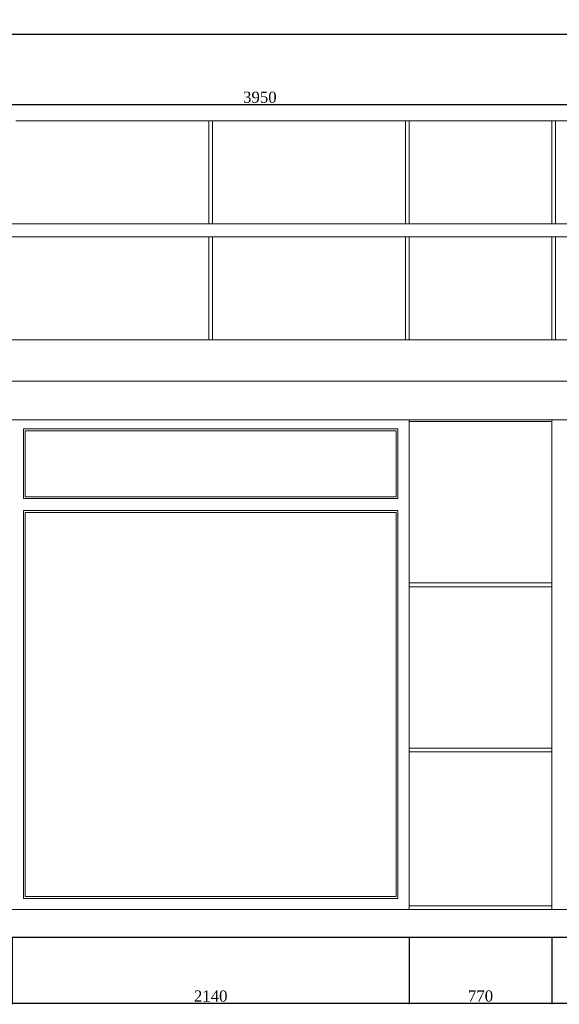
# Model space of a CAD drawing. Header units: feet. Extents: x 1854913 to 1946563, y 4620140 to 4662761.
# Tile 15 of 26: x 1929471 to 1932381, y 4620244 to 4625551. Entities that reach past the tile are written whole.
import ezdxf

# ---------------------------------------------------------------- set-up
doc = ezdxf.new("R2010")
doc.units = ezdxf.units.FT
doc.header["$MEASUREMENT"] = 0
doc.header["$PDMODE"] = 98
doc.header["$PDSIZE"] = 0.3
doc.styles.get("Standard").update_dxf_attribs({"font": 'times.ttf'})
doc.dimstyles.new('ISO-25', dxfattribs={"dimscale": 7, "dimtxt": 20, "dimasz": 2.5, "dimexe": 1.25, "dimexo": 0.625, "dimgap": 3, "dimtad": 1, "dimdec": 0, "dimtxsty": 'Standard', "dimcen": 2.5, "dimadec": 0, "dimazin": 0, "dimtfac": 1, "dimtdec": 0, "dimtmove": 0, "dimatfit": 3, "dimfxl": 1.25, "dimarcsym": 0})

# ---------------------------------------------------------------- blocks, each defined once
blk = doc.blocks.new('A$C22b4107f')
at = {"color": 0, "linetype": 'Continuous', "lineweight": 0, "extrusion": (0, 1, 0)}
for p, q in [((-2377.2, -5531.2), (-1337.2, -5531.2)), ((-1337.2, -6086.2), (-1337.2, -5531.2)), ((-1337.2, -5531.2), (-1317.2, -5531.2)), ((-1317.2, -5531.2), (-1317.2, -6086.2)), ((-1317.2, -5531.2), (-277.2, -5531.2)), ((-277.2, -6086.2), (-277.2, -5531.2)), ((-277.2, -5531.2), (-257.2, -5531.2)), ((-257.2, -6086.2), (-257.2, -5531.2)), ((-257.2, -5531.2), (512.8, -5531.2)), ((512.8, -6086.2), (512.8, -5531.2)), ((512.8, -5531.2), (532.8, -5531.2)), ((532.8, -5531.2), (532.8, -6086.2)), ((532.8, -5531.2), (1712.8, -5531.2)), ((912.8, -6086.2), (-3107.2, -6086.2)), ((-3107.2, -6156.2), (912.8, -6156.2)), ((-1337.2, -6711.2), (-1337.2, -6156.2)), ((-1317.2, -6156.2), (-1317.2, -6711.2)), ((-277.2, -6711.2), (-277.2, -6156.2)), ((-257.2, -6711.2), (-257.2, -6156.2)), ((512.8, -6711.2), (512.8, -6156.2)), ((532.8, -6156.2), (532.8, -6711.2)), ((5732.8, -6711.2), (-3237.2, -6711.2)), ((5510.6, -6933.4), (-3237.2, -6933.4)), ((5302.8, -7141.2), (-3117.2, -7141.2)), ((-257.2, -7151.2), (-257.2, -7141.2)), ((-257.2, -7151.2), (-257.2, -7141.2)), ((512.8, -7151.2), (-257.2, -7151.2)), ((-257.2, -8021.2), (-257.2, -7151.2)), ((512.8, -7141.2), (512.8, -7151.2)), ((512.8, -7141.2), (512.8, -7151.2)), ((512.8, -8021.2), (512.8, -7151.2)), ((-2337.2, -7566.2), (-2337.2, -7191.2)), ((-2337.2, -7191.2), (-317.2, -7191.2)), ((-2327.2, -7201.2), (-2327.2, -7556.2)), ((-327.2, -7201.2), (-2327.2, -7201.2)), ((-327.2, -7556.2), (-327.2, -7201.2)), ((-317.2, -7191.2), (-317.2, -7566.2)), ((-317.2, -7566.2), (-2337.2, -7566.2)), ((-2327.2, -7556.2), (-327.2, -7556.2)), ((-2337.2, -9721.2), (-2337.2, -7631.2)), ((-2337.2, -7631.2), (-317.2, -7631.2)), ((-2327.2, -7641.2), (-2327.2, -9711.2)), ((-327.2, -7641.2), (-2327.2, -7641.2)), ((-327.2, -9711.2), (-327.2, -7641.2)), ((-317.2, -7631.2), (-317.2, -9721.2)), ((-257.2, -8041.2), (-257.2, -8021.2)), ((-257.2, -8041.2), (-257.2, -8021.2)), ((-257.2, -8021.2), (512.8, -8021.2)), ((512.8, -8041.2), (-257.2, -8041.2)), ((-257.2, -8911.2), (-257.2, -8041.2)), ((512.8, -8021.2), (512.8, -8041.2)), ((512.8, -8021.2), (512.8, -8041.2)), ((512.8, -8911.2), (512.8, -8041.2)), ((-257.2, -8931.2), (-257.2, -8911.2)), ((-257.2, -8911.2), (512.8, -8911.2)), ((-257.2, -8931.2), (-257.2, -8911.2)), ((512.8, -8911.2), (512.8, -8931.2)), ((512.8, -8911.2), (512.8, -8931.2)), ((512.8, -8931.2), (-257.2, -8931.2)), ((-257.2, -9761.2), (-257.2, -8931.2)), ((512.8, -9761.2), (512.8, -8931.2)), ((-317.2, -9721.2), (-2337.2, -9721.2)), ((-2327.2, -9711.2), (-327.2, -9711.2)), ((-257.2, -9781.2), (-257.2, -9761.2)), ((-257.2, -9761.2), (512.8, -9761.2)), ((-257.2, -9781.2), (-257.2, -9761.2)), ((512.8, -9761.2), (512.8, -9781.2)), ((512.8, -9761.2), (512.8, -9781.2)), ((-2923, -9781.2), (13867.9, -9781.2)), ((13867.9, -9931.2), (-2873, -9931.2))]:
    blk.add_line(p, q, dxfattribs=at)
at = {"lineweight": 30}
blk.add_lwpolyline([(14367.9, -9931.2), (-5132.1, -9931.2)], dxfattribs=at)
blk = doc.blocks.new('_DotSmall')
at = {"color": 0, "linetype": 'ByBlock', "lineweight": 40, "const_width": 0.5}
blk.add_lwpolyline([(-0.0625, 0, 1), (0.0625, 0, 1)], format="xyb", close=True, dxfattribs=at)
blk = doc.blocks.new('*D5616')
at = {"color": 0, "lineweight": -2, "transparency": 16777216}
for p, q in [((1928791, 4625006.6), (1928791, 4625476)), ((1928791, 4625472.2), (1944601, 4625472.2)), ((1944601, 4625006.6), (1944601, 4625476))]:
    blk.add_line(p, q, dxfattribs=at)
at = {"layer": 'Defpoints', "color": 0, "lineweight": 5, "transparency": 16777216}
for p in [(1944601, 4625472.2), (1928791, 4625004.7), (1944601, 4625004.7)]:
    blk.add_point(p, dxfattribs=at)
at = {"color": 0, "lineweight": -2, "transparency": 16777216, "xscale": 15, "yscale": 15, "zscale": 15, "rotation": 180}
blk.add_blockref('_DotSmall', (1928791, 4625472.2), dxfattribs=at)
at = {"color": 0, "lineweight": -2, "transparency": 16777216, "xscale": 15, "yscale": 15, "zscale": 15}
blk.add_blockref('_DotSmall', (1944601, 4625472.2), dxfattribs=at)
at = {"color": 0, "lineweight": 5, "transparency": 16777216, "insert": (1936696, 4625511.8), "char_height": 60, "attachment_point": 5}
blk.add_mtext('15810', dxfattribs=at)
blk = doc.blocks.new('*D5633')
at = {"color": 0, "lineweight": -2, "transparency": 16777216}
for p, q in [((1932341, 4620602.9), (1932341, 4620244.9)), ((1934041, 4620602.9), (1934041, 4620244.9)), ((1934041, 4620248.6), (1932341, 4620248.6))]:
    blk.add_line(p, q, dxfattribs=at)
at = {"layer": 'Defpoints', "color": 0, "lineweight": 5, "transparency": 16777216}
for p in [(1932341, 4620604.7), (1934041, 4620604.7), (1932341, 4620248.6)]:
    blk.add_point(p, dxfattribs=at)
at = {"color": 0, "lineweight": -2, "transparency": 16777216, "xscale": 15, "yscale": 15, "zscale": 15, "rotation": 180}
blk.add_blockref('_DotSmall', (1932341, 4620248.6), dxfattribs=at)
at = {"color": 0, "lineweight": -2, "transparency": 16777216, "xscale": 15, "yscale": 15, "zscale": 15}
blk.add_blockref('_DotSmall', (1934041, 4620248.6), dxfattribs=at)
at = {"color": 0, "lineweight": 5, "transparency": 16777216, "insert": (1933191, 4620288.2), "char_height": 60, "attachment_point": 5}
blk.add_mtext('1700', dxfattribs=at)
blk = doc.blocks.new('*D5634')
at = {"color": 0, "lineweight": -2, "transparency": 16777216}
for p, q in [((1931571, 4620602.9), (1931571, 4620244.9)), ((1932341, 4620602.9), (1932341, 4620244.9)), ((1932341, 4620248.6), (1931571, 4620248.6))]:
    blk.add_line(p, q, dxfattribs=at)
at = {"layer": 'Defpoints', "color": 0, "lineweight": 5, "transparency": 16777216}
for p in [(1931571, 4620604.7), (1932341, 4620604.7), (1931571, 4620248.6)]:
    blk.add_point(p, dxfattribs=at)
at = {"color": 0, "lineweight": -2, "transparency": 16777216, "xscale": 15, "yscale": 15, "zscale": 15, "rotation": 180}
blk.add_blockref('_DotSmall', (1931571, 4620248.6), dxfattribs=at)
at = {"color": 0, "lineweight": -2, "transparency": 16777216, "xscale": 15, "yscale": 15, "zscale": 15}
blk.add_blockref('_DotSmall', (1932341, 4620248.6), dxfattribs=at)
at = {"color": 0, "lineweight": 5, "transparency": 16777216, "insert": (1931956, 4620288.2), "char_height": 60, "attachment_point": 5}
blk.add_mtext('770', dxfattribs=at)
blk = doc.blocks.new('*D5635')
at = {"color": 0, "lineweight": -2, "transparency": 16777216}
for p, q in [((1929431, 4620602.9), (1929431, 4620244.9)), ((1931571, 4620602.9), (1931571, 4620244.9)), ((1931571, 4620248.6), (1929431, 4620248.6))]:
    blk.add_line(p, q, dxfattribs=at)
at = {"layer": 'Defpoints', "color": 0, "lineweight": 5, "transparency": 16777216}
for p in [(1929431, 4620604.7), (1931571, 4620604.7), (1929431, 4620248.6)]:
    blk.add_point(p, dxfattribs=at)
at = {"color": 0, "lineweight": -2, "transparency": 16777216, "xscale": 15, "yscale": 15, "zscale": 15, "rotation": 180}
blk.add_blockref('_DotSmall', (1929431, 4620248.6), dxfattribs=at)
at = {"color": 0, "lineweight": -2, "transparency": 16777216, "xscale": 15, "yscale": 15, "zscale": 15}
blk.add_blockref('_DotSmall', (1931571, 4620248.6), dxfattribs=at)
at = {"color": 0, "lineweight": 5, "transparency": 16777216, "insert": (1930501, 4620288.1), "char_height": 60, "attachment_point": 5}
blk.add_mtext('2140', dxfattribs=at)
blk = doc.blocks.new('*D5656')
at = {"color": 0, "lineweight": -2, "transparency": 16777216}
for p, q in [((1928791, 4625006.6), (1928791, 4625096.4)), ((1932741, 4625092.6), (1928791, 4625092.6)), ((1932741, 4624451.6), (1932741, 4625096.4))]:
    blk.add_line(p, q, dxfattribs=at)
at = {"layer": 'Defpoints', "color": 0, "lineweight": 5, "transparency": 16777216}
for p in [(1928791, 4625092.6), (1928791, 4625004.7), (1932741, 4624449.7)]:
    blk.add_point(p, dxfattribs=at)
at = {"color": 0, "lineweight": -2, "transparency": 16777216, "xscale": 15, "yscale": 15, "zscale": 15, "rotation": 180}
blk.add_blockref('_DotSmall', (1928791, 4625092.6), dxfattribs=at)
at = {"color": 0, "lineweight": -2, "transparency": 16777216, "xscale": 15, "yscale": 15, "zscale": 15}
blk.add_blockref('_DotSmall', (1932741, 4625092.6), dxfattribs=at)
at = {"color": 0, "lineweight": 5, "transparency": 16777216, "insert": (1930766, 4625132.2), "char_height": 60, "attachment_point": 5}
blk.add_mtext('3950', dxfattribs=at)
blk = doc.blocks.new('A$C25D36366')
at = {"color": 0, "linetype": 'Continuous', "lineweight": 0, "extrusion": (0, 1, 0)}
for p, q in [((-60241.2, 8628.4), (-59201.2, 8628.4)), ((-59201.2, 8073.4), (-59201.2, 8628.4)), ((-59201.2, 8628.4), (-59181.2, 8628.4)), ((-59181.2, 8628.4), (-59181.2, 8073.4)), ((-59181.2, 8628.4), (-58141.2, 8628.4)), ((-58141.2, 8073.4), (-58141.2, 8628.4)), ((-58141.2, 8628.4), (-58121.2, 8628.4)), ((-58121.2, 8073.4), (-58121.2, 8628.4)), ((-58121.2, 8628.4), (-57351.2, 8628.4)), ((-57351.2, 8073.4), (-57351.2, 8628.4)), ((-57351.2, 8628.4), (-57331.2, 8628.4)), ((-57331.2, 8628.4), (-57331.2, 8073.4)), ((-57331.2, 8628.4), (-56151.2, 8628.4)), ((-56951.2, 8073.4), (-60971.2, 8073.4)), ((-60971.2, 8003.4), (-56951.2, 8003.4)), ((-59201.2, 7448.4), (-59201.2, 8003.4)), ((-59181.2, 8003.4), (-59181.2, 7448.4)), ((-58141.2, 7448.4), (-58141.2, 8003.4)), ((-58121.2, 7448.4), (-58121.2, 8003.4)), ((-57351.2, 7448.4), (-57351.2, 8003.4)), ((-57331.2, 8003.4), (-57331.2, 7448.4)), ((-52131.2, 7448.4), (-61101.2, 7448.4)), ((-52353.3, 7226.2), (-61101.2, 7226.2)), ((-52561.2, 7018.4), (-60981.2, 7018.4)), ((-58121.2, 7008.4), (-58121.2, 7018.4)), ((-58121.2, 7008.4), (-58121.2, 7018.4)), ((-57351.2, 7008.4), (-58121.2, 7008.4)), ((-58121.2, 6138.4), (-58121.2, 7008.4)), ((-57351.2, 7018.4), (-57351.2, 7008.4)), ((-57351.2, 7018.4), (-57351.2, 7008.4)), ((-57351.2, 6138.4), (-57351.2, 7008.4)), ((-60201.2, 6593.4), (-60201.2, 6968.4)), ((-60201.2, 6968.4), (-58181.2, 6968.4)), ((-60191.2, 6958.4), (-60191.2, 6603.4)), ((-58191.2, 6958.4), (-60191.2, 6958.4)), ((-58191.2, 6603.4), (-58191.2, 6958.4)), ((-58181.2, 6968.4), (-58181.2, 6593.4)), ((-58181.2, 6593.4), (-60201.2, 6593.4)), ((-60191.2, 6603.4), (-58191.2, 6603.4)), ((-60201.2, 4438.4), (-60201.2, 6528.4)), ((-60201.2, 6528.4), (-58181.2, 6528.4)), ((-58181.2, 6528.4), (-58181.2, 4438.4)), ((-60191.2, 6518.4), (-60191.2, 4448.4)), ((-58191.2, 6518.4), (-60191.2, 6518.4)), ((-58191.2, 4448.4), (-58191.2, 6518.4)), ((-58121.2, 6118.4), (-58121.2, 6138.4)), ((-58121.2, 6118.4), (-58121.2, 6138.4)), ((-58121.2, 6138.4), (-57351.2, 6138.4)), ((-57351.2, 6118.4), (-58121.2, 6118.4)), ((-58121.2, 5248.4), (-58121.2, 6118.4)), ((-57351.2, 6138.4), (-57351.2, 6118.4)), ((-57351.2, 6138.4), (-57351.2, 6118.4)), ((-57351.2, 5248.4), (-57351.2, 6118.4)), ((-58121.2, 5228.4), (-58121.2, 5248.4)), ((-58121.2, 5248.4), (-57351.2, 5248.4)), ((-58121.2, 5228.4), (-58121.2, 5248.4)), ((-57351.2, 5228.4), (-58121.2, 5228.4)), ((-58121.2, 4398.4), (-58121.2, 5228.4)), ((-57351.2, 5248.4), (-57351.2, 5228.4)), ((-57351.2, 5248.4), (-57351.2, 5228.4)), ((-57351.2, 4398.4), (-57351.2, 5228.4)), ((-58181.2, 4438.4), (-60201.2, 4438.4)), ((-60191.2, 4448.4), (-58191.2, 4448.4)), ((-60786.9, 4378.4), (-43996.1, 4378.4)), ((-58121.2, 4378.4), (-58121.2, 4398.4)), ((-58121.2, 4398.4), (-57351.2, 4398.4)), ((-58121.2, 4378.4), (-58121.2, 4398.4)), ((-57351.2, 4398.4), (-57351.2, 4378.4)), ((-57351.2, 4398.4), (-57351.2, 4378.4)), ((-43996.1, 4228.4), (-60736.9, 4228.4))]:
    blk.add_line(p, q, dxfattribs=at)
at = {"lineweight": 30}
blk.add_lwpolyline([(-43496.1, 4228.4), (-62996.1, 4228.4)], dxfattribs=at)

msp = doc.modelspace()

# ---------------------------------------------------------------- block references
for name, p in [('A$C22b4107f', (1931828.2, 4630536)), ('A$C25D36366', (1989692.1, 4616376.4))]:
    msp.add_blockref(name, p)

# ---------------------------------------------------------------- dimensions: what is measured, and where the dimension line sits
at = {"color": 5, "lineweight": 5}
for base, p1, p2, picture, middle in [((1944601, 4625472.2), (1928791, 4625004.7), (1944601, 4625004.7), '*D5616', (1936696, 4625511.8)), ((1928791, 4625092.6), (1932741, 4624449.7), (1928791, 4625004.7), '*D5656', (1930766, 4625132.2)), ((1929431, 4620248.6), (1931571, 4620604.7), (1929431, 4620604.7), '*D5635', (1930501, 4620288.1)), ((1931571, 4620248.6), (1932341, 4620604.7), (1931571, 4620604.7), '*D5634', (1931956, 4620288.2)), ((1932341, 4620248.6), (1934041, 4620604.7), (1932341, 4620604.7), '*D5633', (1933191, 4620288.2))]:
    dim = msp.add_linear_dim(base=base, p1=p1, p2=p2, dimstyle='ISO-25', override={"dimscale": 3, "dimasz": 5, "dimblk1": 'DotSmall', "dimblk2": 'DotSmall', "dimsah": 1, "dimtmove": 1}, dxfattribs=at)
    dim.commit()
    dim.dimension.update_dxf_attribs({"geometry": picture, "text_midpoint": middle})

doc.saveas('drawing.dxf')
